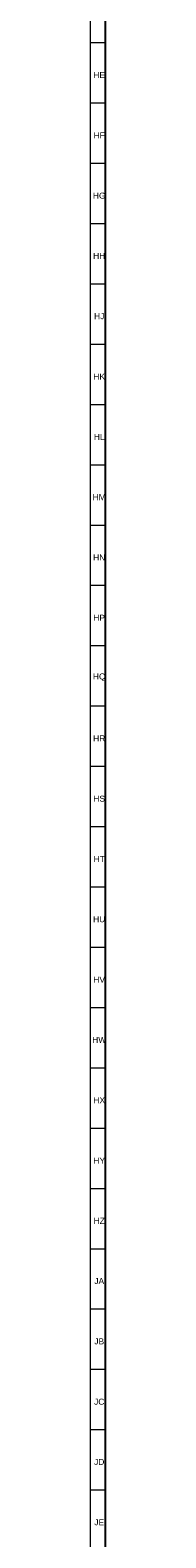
# Model space of a CAD drawing. Header units: millimetres. Extents: x -34 to 6620, y -230 to 4700.
# Tile 11 of 216: x 2 to 7, y 274 to 774. Entities that reach past the tile are written whole.
import ezdxf

# ---------------------------------------------------------------- set-up
doc = ezdxf.new("R2010")
doc.units = ezdxf.units.MM
doc.layers.add('1', color=7, linetype='Continuous', true_color=0xffffff)
doc.styles.add('Arial Unicode MS', font='Arial Unicode MS')

msp = doc.modelspace()

# ---------------------------------------------------------------- linework, layer by layer
at = {"layer": '1', "color": 3, "linetype": 'Continuous', "lineweight": 18}
msp.add_line((2, 2), (2, 4698), dxfattribs=at)
at = {"layer": '1', "color": 7, "linetype": 'Continuous', "lineweight": 25}
msp.add_line((7, 7), (7, 4693), dxfattribs=at)
at = {"layer": '1', "color": 3, "linetype": 'Continuous', "lineweight": 13}
for p, q in [((2, 770), (7, 770)), ((2, 750), (7, 750)), ((2, 730), (7, 730)), ((2, 710), (7, 710)), ((2, 690), (7, 690)), ((2, 670), (7, 670)), ((2, 650), (7, 650)), ((2, 630), (7, 630)), ((2, 610), (7, 610)), ((2, 590), (7, 590)), ((2, 570), (7, 570)), ((2, 550), (7, 550)), ((2, 530), (7, 530)), ((2, 510), (7, 510)), ((2, 490), (7, 490)), ((2, 470), (7, 470)), ((2, 450), (7, 450)), ((2, 430), (7, 430)), ((2, 410), (7, 410)), ((2, 390), (7, 390)), ((2, 370), (7, 370)), ((2, 350), (7, 350)), ((2, 330), (7, 330)), ((2, 310), (7, 310)), ((2, 290), (7, 290))]:
    msp.add_line(p, q, dxfattribs=at)

# ---------------------------------------------------------------- texts
at = {"layer": '1', "color": 3, "linetype": 'Continuous', "lineweight": 13, "char_height": 2, "attachment_point": 7, "line_spacing_factor": 1.069626, "style": 'Arial Unicode MS'}
for s, insert in [('\\W1.0000;HE', (2.959, 758.243)), ('\\W1.0000;HF', (3.038, 738.243)), ('\\W1.0000;HG', (2.805, 718.226)), ('\\W1.0000;HH', (2.882, 698.243)), ('\\W1.0000;HJ', (3.193, 678.243)), ('\\W1.0000;HK', (2.959, 658.243)), ('\\W1.0000;HL', (3.114, 638.243)), ('\\W1.0000;HM', (2.727, 618.243)), ('\\W1.0000;HN', (2.882, 598.243)), ('\\W1.0000;HP', (2.959, 578.243)), ('\\W1.0000;HQ', (2.805, 558.226)), ('\\W1.0000;HR', (2.882, 538.243)), ('\\W1.0000;HS', (2.959, 518.226)), ('\\W1.0000;HT', (3.038, 498.243)), ('\\W1.0000;HU', (2.882, 478.243)), ('\\W1.0000;HV', (2.959, 458.243)), ('\\W1.0000;HW', (2.573, 438.243)), ('\\W1.0000;HX', (2.959, 418.243)), ('\\W1.0000;HY', (2.959, 398.243)), ('\\W1.0000;HZ', (3.038, 378.243)), ('\\W1.0000;JA', (3.27, 358.243)), ('\\W1.0000;JB', (3.27, 338.243)), ('\\W1.0000;JC', (3.193, 318.226)), ('\\W1.0000;JD', (3.193, 298.243)), ('\\W1.0000;JE', (3.27, 278.243))]:
    msp.add_mtext(s, dxfattribs=dict(at, insert=insert))

doc.saveas('drawing.dxf')
